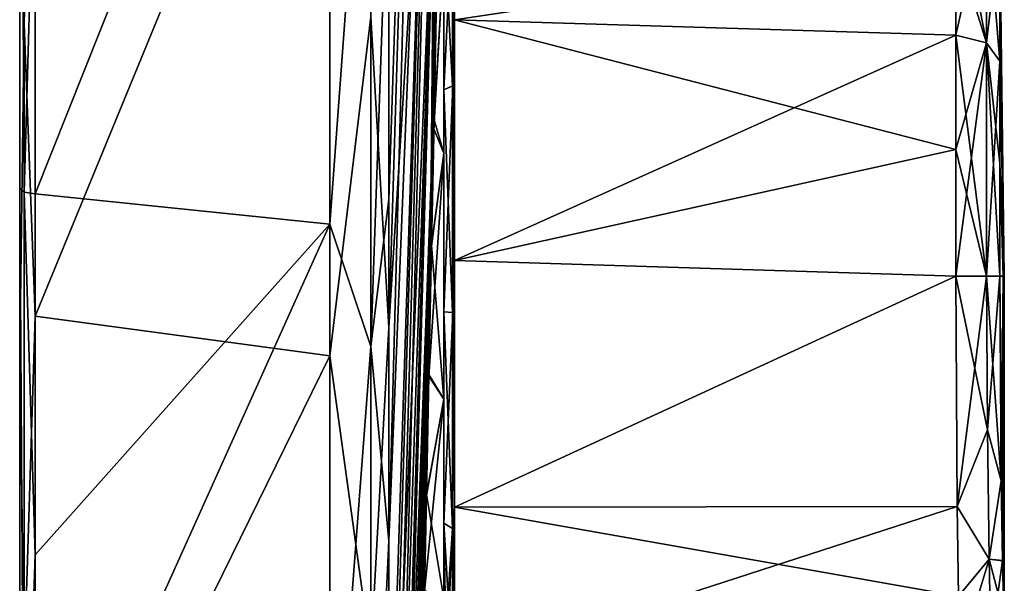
# Model space of a CAD drawing. Header units: metres. Extents: x 59 to 135, y -85 to 126.
# Tile 6 of 16: x 59 to 92, y -48 to -30. Entities that reach past the tile are written whole.
import ezdxf

# ---------------------------------------------------------------- set-up
doc = ezdxf.new("R2010")
doc.units = ezdxf.units.M
doc.layers.add('solid_509302', color=7, linetype='CONTINUOUS')

msp = doc.modelspace()

# ---------------------------------------------------------------- linework, layer by layer
at = {"layer": 'solid_509302'}
for points in [[(59, -83.0448, 15.615391), (59, 84.286781, 6), (59, 83.997665, 6)], [(59, -83.0448, 15.615391), (59, 78.07943, 32.309166), (59, 84.286781, 6)], [(59, -83.0448, 15.615391), (59, 83.997665, 6), (59, 83.707306, 6)], [(59, -83.0448, 15.615391), (59, 83.922066), (59, 83.707306, -6)], [(59, -83.0448, 15.615391), (59, 83.707306, 6), (59, 83.922066)], [(59, -83.805649, -10.811648), (59, -83.0448, 15.615391), (59, 83.707306, -6)], [(59, 81.078903, -23.801054), (59, -83.805649, -10.811648), (59, 83.707306, -6)], [(59, 81.078903, -23.801054), (59, -76.362709, -36.180317), (59, -83.805649, -10.811648)], [(59, 81.078903, -23.801054), (59, 74.155876, -40.511539), (59, -76.362709, -36.180317)], [(59, -74.155876, 40.511539), (59, 63.878967, 55.315063), (59, 78.07943, 32.309166)], [(59, -83.0448, 15.615391), (59, -74.155876, 40.511539), (59, 78.07943, 32.309166)], [(59, 74.155876, -40.511539), (59, -61.444565, -58.007278), (59, -76.362709, -36.180317)], [(59, 74.155876, -40.511539), (59, 58.009193, -61.442757), (59, -61.444565, -58.007278)], [(59, -57.568714, 61.855656), (59, 43.139454, 72.658562), (59, 63.878967, 55.315063)], [(59, -74.155876, 40.511539), (59, -57.568714, 61.855656), (59, 63.878967, 55.315063)], [(59, 58.009193, -61.442757), (59, -40.511539, -74.155876), (59, -61.444565, -58.007278)], [(59, 58.009193, -61.442757), (59, 36.182697, -76.36158), (59, -40.511539, -74.155876)], [(59, -35.086479, 76.871437), (59, 17.983908, 82.564262), (59, 43.139454, 72.658562)], [(59, -57.568714, 61.855656), (59, -35.086479, 76.871437), (59, 43.139454, 72.658562)], [(59, 36.182697, -76.36158), (59, -15.612801, -83.045288), (59, -40.511539, -74.155876)], [(59, -35.086479, 76.871437), (59, -9.012574, 84.018166), (59, 17.983908, 82.564262)], [(72.66967, 8.73647, 34.256878), (71.185867, -23.309326, 79.486282), (71.185867, -35.458931, 74.86026)], [(72.66967, 8.73647, 34.256878), (71.185867, -35.458931, 74.86026), (71.185867, -46.735146, 68.390213)], [(72.66967, 8.73647, 34.256878), (71.185867, -46.735146, 68.390213), (72.847237, -5.609655, 23.378469)], [(72.847237, -5.609655, 23.378469), (71.185867, -65.584595, 50.596996), (71.185867, -72.693268, 39.712513)], [(72.847237, -5.609655, 23.378469), (71.185867, -72.693268, 39.712513), (72.584976, -34.775753, 18.998081)], [(72.847237, -5.609655, 23.378469), (71.185867, -46.735146, 68.390213), (71.185867, -56.86018, 60.235489)], [(72.847237, -5.609655, 23.378469), (71.185867, -56.86018, 60.235489), (71.185867, -65.584595, 50.596996)], [(72.847237, -5.609655, 23.378469), (72.584976, -34.775753, 18.998081), (72.908028, -16.371782, 8.943945)], [(59.151104, -29.670938, -79.502014), (59, -15.612801, -83.045288), (59.151104, -6.070751, -84.640892)], [(59.513088, -14.432102, -83.765831), (59.151104, -29.670938, -79.502014), (59.151104, -6.070751, -84.640892)], [(59.151104, -35.225739, 77.201569), (59, -9.012574, 84.018166), (59, -35.086479, 76.871437)], [(59.151104, -35.225739, 77.201569), (59.151104, -9.037323, 84.375717), (59, -9.012574, 84.018166)], [(59.151104, -35.225739, 77.201569), (59.513088, -22.448994, 81.981964), (59.151104, -9.037323, 84.375717)], [(69.240135, -10.844573, 84.048553), (59.513088, -22.448994, 81.981964), (59.513088, -35.277924, 77.333488)], [(69.240135, -36.286232, 76.583763), (69.240135, -10.844573, 84.048553), (59.513088, -35.277924, 77.333488)], [(70.589485, -17.875624, 82.252579), (69.240135, -10.844573, 84.048553), (69.240135, -36.286232, 76.583763)], [(72.028145, -12.079657, -59.419285), (71.185867, -39.698158, -72.701103), (71.185867, -15.289254, -81.410294)], [(72.389282, -20.469276, -43.492363), (71.185867, -39.698158, -72.701103), (72.028145, -12.079657, -59.419285)], [(59.513088, -14.432102, -83.765831), (59.513088, -39.324276, -75.356499), (59.151104, -29.670938, -79.502014)], [(69.240135, -15.658629, -83.286079), (59.513088, -39.324276, -75.356499), (59.513088, -14.432102, -83.765831)], [(71.185867, -15.289254, -81.410294), (71.185867, -39.698158, -72.701103), (70.589485, -29.43117, -78.859566)], [(59.151104, -29.670938, -79.502014), (59, -40.511539, -74.155876), (59, -15.612801, -83.045288)], [(69.240135, -15.658629, -83.286079), (69.240135, -40.629055, -74.370987), (59.513088, -39.324276, -75.356499)], [(70.589485, -29.43117, -78.859566), (69.240135, -40.629055, -74.370987), (69.240135, -15.658629, -83.286079)], [(72.584976, -34.775753, 18.998081), (71.185867, -78.011253, 27.850288), (72.908028, -16.371782, 8.943945)], [(72.676353, -32.837227, 12.095298), (72.908028, -16.371782, 8.943945), (71.185867, -78.011253, 27.850288)], [(72.676353, -32.837227, 12.095298), (72.792992, -27.030348, 7.254381), (72.908028, -16.371782, 8.943945)], [(70.589485, -17.875624, 82.252579), (69.240135, -36.286232, 76.583763), (70.589485, -40.324764, 73.884628)], [(71.185867, -23.309326, 79.486282), (70.589485, -17.875624, 82.252579), (70.589485, -40.324764, 73.884628)], [(72.389282, -20.469276, -43.492363), (71.185867, -60.222553, -56.873875), (71.185867, -39.698158, -72.701103)], [(72.66967, -24.105831, -25.860579), (71.185867, -60.222553, -56.873875), (72.389282, -20.469276, -43.492363)], [(59.151104, -35.225739, 77.201569), (59.513088, -35.277924, 77.333488), (59.513088, -22.448994, 81.981964)], [(72.670441, -33.131451, -12.216678), (72.66967, -24.105831, -25.860579), (72.847237, -22.703215, -7.911091)], [(72.788872, -27.235779, -7.55583), (72.670441, -33.131451, -12.216678), (72.847237, -22.703215, -7.911091)], [(71.185867, -35.458931, 74.86026), (71.185867, -23.309326, 79.486282), (70.589485, -40.324764, 73.884628)], [(72.66967, -24.105831, -25.860579), (71.185867, -79.480278, -23.329802), (71.185867, -74.851402, -35.477634)], [(72.593246, -36.974323, -13.110764), (71.185867, -79.480278, -23.329802), (72.66967, -24.105831, -25.860579)], [(72.66967, -24.105831, -25.860579), (71.185867, -74.851402, -35.477634), (71.185867, -68.378998, -46.751553)], [(72.66967, -24.105831, -25.860579), (71.185867, -68.378998, -46.751553), (71.185867, -60.222553, -56.873875)], [(72.670441, -33.131451, -12.216678), (72.593246, -36.974323, -13.110764), (72.66967, -24.105831, -25.860579)], [(73.289528, -26.089733, -7.33827), (73.349998, -24.663763, -4.22485), (73.349998, -29.529154, -11.133219)], [(73.349998, -29.529154, -11.133219), (73.349998, -24.663763, -4.22485), (89.895035, -27.043163, -7.960577)], [(89.895035, -27.043163, -7.960577), (89.895058, -25.119471, -4.185097), (90.916534, -30.298136, -10.600599)], [(89.895058, -25.119471, -4.185097), (90.916603, -25.538149, -4.048976), (90.916534, -30.298136, -10.600599)], [(89.895058, -30.039455, 10.956861), (90.916649, -30.298172, 10.600818), (90.916641, -25.538168, 4.049236)], [(89.895073, -27.043221, 7.960655), (89.895058, -30.039455, 10.956861), (90.916641, -25.538168, 4.049236)], [(91.35405, -30.898659, -9.772375), (90.916534, -30.298136, -10.600599), (90.916603, -25.538149, -4.048976)], [(91.35405, -26.510675, -3.731599), (91.35405, -30.898659, -9.772375), (90.916603, -25.538149, -4.048976)], [(91.35405, -26.511591, 3.734685), (90.916641, -25.538168, 4.049236), (90.916649, -30.298172, 10.600818)], [(73, -26.345865, -7.180555), (73.289528, -26.089733, -7.33827), (73.28952, -31.709757, -12.495461)], [(73, -31.845612, 12.226931), (73.291687, -31.709978, 12.495702), (73.290878, -26.089909, 7.338684)], [(73, -26.345797, 7.18052), (73, -31.845612, 12.226931), (73.290878, -26.089909, 7.338684)], [(73.289528, -26.089733, -7.33827), (73.349998, -29.529154, -11.133219), (73.28952, -31.709757, -12.495461)], [(73.291687, -31.709978, 12.495702), (73.349998, -29.529114, 11.133301), (73.290878, -26.089909, 7.338684)], [(73, -27.359705, 7.730408), (73, -31.845612, 12.226931), (73, -26.345797, 7.18052)], [(73, -31.845751, -12.226924), (73, -26.345865, -7.180555), (73.28952, -31.709757, -12.495461)], [(73, -27.359705, -7.730408), (73, -26.345865, -7.180555), (73, -31.845751, -12.226924)], [(91.354042, -30.901045, 9.77438), (91.35405, -26.511591, 3.734685), (90.916649, -30.298172, 10.600818)], [(91.5, -38), (91.35405, -26.511591, 3.734685), (91.354042, -30.901045, 9.77438)], [(91.5, -38), (91.35405, -30.898659, -9.772375), (91.35405, -26.510675, -3.731599)], [(91.5, -38), (91.35405, -26.510675, -3.731599), (91.35405, -26.511591, 3.734685)], [(73, -27.359705, -7.730408), (72.670441, -33.131451, -12.216678), (72.788872, -27.235779, -7.55583)], [(73, -27.359705, 7.730408), (72.792992, -27.030348, 7.254381), (72.676353, -32.837227, 12.095298)], [(73.349998, -29.529154, -11.133219), (89.895035, -27.043163, -7.960577), (89.895012, -30.039392, -10.956816)], [(73.349998, -29.529114, 11.133301), (89.895058, -30.039455, 10.956861), (89.895073, -27.043221, 7.960655)], [(89.895012, -30.039392, -10.956816), (89.895035, -27.043163, -7.960577), (90.916534, -30.298136, -10.600599)], [(73, -33.935726, -12.508266), (72.670441, -33.131451, -12.216678), (73, -27.359705, -7.730408)], [(73, -27.359705, 7.730408), (72.676353, -32.837227, 12.095298), (73, -33.935726, 12.508266)], [(73, -27.359705, 7.730408), (73, -33.935726, 12.508266), (73, -31.845612, 12.226931)], [(73, -33.935726, -12.508266), (73, -27.359705, -7.730408), (73, -31.845751, -12.226924)], [(70.589485, -50.456306, -67.373482), (69.240135, -40.629055, -74.370987), (70.589485, -29.43117, -78.859566)], [(71.185867, -39.698158, -72.701103), (70.589485, -50.456306, -67.373482), (70.589485, -29.43117, -78.859566)], [(73.28952, -31.709757, -12.495461), (73.349998, -29.529154, -11.133219), (73.349998, -37.484886, -13.979919)], [(73.291687, -31.709978, 12.495702), (73.349998, -37.484901, 13.980032), (73.349998, -29.529114, 11.133301)], [(73.349998, -29.529114, 11.133301), (73.349998, -37.484901, 13.980032), (89.895058, -30.039455, 10.956861)], [(73.349998, -29.529154, -11.133219), (89.895012, -30.039392, -10.956816), (89.894989, -33.814865, -12.880519)], [(73.349998, -37.484886, -13.979919), (73.349998, -29.529154, -11.133219), (89.894989, -33.814865, -12.880519)], [(59.151104, -50.867363, -67.922356), (59, -40.511539, -74.155876), (59.151104, -29.670938, -79.502014)], [(59.513088, -39.324276, -75.356499), (59.151104, -50.867363, -67.922356), (59.151104, -29.670938, -79.502014)], [(73.349998, -37.484901, 13.980032), (89.895042, -33.814911, 12.880531), (89.895058, -30.039455, 10.956861)], [(89.894989, -33.814865, -12.880519), (89.895012, -30.039392, -10.956816), (90.916458, -38, -13.103144)], [(89.895012, -30.039392, -10.956816), (90.916534, -30.298136, -10.600599), (90.916458, -38, -13.103144)], [(89.895058, -30.039455, 10.956861), (89.895042, -33.814911, 12.880531), (90.916649, -30.298172, 10.600818)], [(89.895012, -38, 13.543378), (90.916626, -38, 13.103312), (90.916649, -30.298172, 10.600818)], [(89.895042, -33.814911, 12.880531), (89.895012, -38, 13.543378), (90.916649, -30.298172, 10.600818)], [(91.35405, -38, -12.080166), (90.916458, -38, -13.103144), (90.916534, -30.298136, -10.600599)], [(91.35405, -34.26622, -11.48857), (91.35405, -38, -12.080166), (90.916534, -30.298136, -10.600599)], [(91.35405, -30.898659, -9.772375), (91.35405, -34.26622, -11.48857), (90.916534, -30.298136, -10.600599)], [(91.354042, -30.901045, 9.77438), (90.916649, -30.298172, 10.600818), (90.916626, -38, 13.103312)], [(91.354042, -30.901045, 9.77438), (90.916626, -38, 13.103312), (91.35405, -38, 12.080166)], [(91.5, -38), (91.354042, -30.901045, 9.77438), (91.35405, -38, 12.080166)], [(91.5, -38), (91.35405, -34.26622, -11.48857), (91.35405, -30.898659, -9.772375)], [(73, -31.845751, -12.226924), (73.28952, -31.709757, -12.495461), (73.28952, -39.199802, -13.937851)], [(73, -39.173302, 13.638101), (73.291855, -39.199963, 13.937965), (73.291687, -31.709978, 12.495702)], [(73, -31.845612, 12.226931), (73, -39.173302, 13.638101), (73.291687, -31.709978, 12.495702)], [(73, -33.935726, 12.508266), (73, -39.173302, 13.638101), (73, -31.845612, 12.226931)], [(73, -39.173462, -13.638009), (73, -31.845751, -12.226924), (73.28952, -39.199802, -13.937851)], [(73, -33.935726, -12.508266), (73, -31.845751, -12.226924), (73, -39.173462, -13.638009)], [(73.28952, -31.709757, -12.495461), (73.349998, -37.484886, -13.979919), (73.28952, -39.199802, -13.937851)], [(73.291855, -39.199963, 13.937965), (73.349998, -37.484901, 13.980032), (73.291687, -31.709978, 12.495702)], [(72.592628, -37.004955, 13.113122), (72.676353, -32.837227, 12.095298), (71.185867, -78.011253, 27.850288)], [(73, -33.935726, 12.508266), (72.676353, -32.837227, 12.095298), (72.592628, -37.004955, 13.113122)], [(73, -33.935726, -12.508266), (72.593246, -36.974323, -13.110764), (72.670441, -33.131451, -12.216678)], [(73, -33.935726, 12.508266), (72.592628, -37.004955, 13.113122), (72.506363, -41.299335, 12.729961)], [(73, -33.935726, 12.508266), (72.506363, -41.299335, 12.729961), (73, -42.064274, 12.508266)], [(73, -42.064274, -12.508266), (72.593246, -36.974323, -13.110764), (73, -33.935726, -12.508266)], [(73, -33.935726, 12.508266), (73, -42.064274, 12.508266), (73, -39.173302, 13.638101)], [(73, -42.064274, -12.508266), (73, -33.935726, -12.508266), (73, -39.173462, -13.638009)], [(73.349998, -37.484886, -13.979919), (89.894989, -33.814865, -12.880519), (89.895012, -38, -13.543378)], [(73.349998, -37.484901, 13.980032), (89.895012, -38, 13.543378), (89.895042, -33.814911, 12.880531)], [(89.895012, -38, -13.543378), (89.894989, -33.814865, -12.880519), (90.916458, -38, -13.103144)], [(91.463509, -38, -6.040524), (91.35405, -38, -12.080166), (91.35405, -34.26622, -11.48857)], [(91.463509, -38, -6.040524), (91.35405, -34.26622, -11.48857), (91.5, -38)], [(59.151104, -57.807404, 62.122772), (59, -35.086479, 76.871437), (59, -57.568714, 61.855656)], [(59.151104, -57.807404, 62.122772), (59.151104, -35.225739, 77.201569), (59, -35.086479, 76.871437)], [(72.584976, -34.775753, 18.998081), (71.185867, -72.693268, 39.712513), (71.185867, -78.011253, 27.850288)], [(59.151104, -35.225739, 77.201569), (59.513088, -47.197735, 70.692108), (59.513088, -35.277924, 77.333488)], [(59.151104, -57.807404, 62.122772), (59.513088, -47.197735, 70.692108), (59.151104, -35.225739, 77.201569)], [(69.240135, -36.286232, 76.583763), (59.513088, -35.277924, 77.333488), (59.513088, -47.197735, 70.692108)], [(71.185867, -46.735146, 68.390213), (71.185867, -35.458931, 74.86026), (70.589485, -40.324764, 73.884628)], [(69.240135, -36.286232, 76.583763), (59.513088, -47.197735, 70.692108), (59.513088, -57.901253, 62.228973)], [(69.240135, -58.175945, 61.622425), (69.240135, -36.286232, 76.583763), (59.513088, -57.901253, 62.228973)], [(70.589485, -40.324764, 73.884628), (69.240135, -36.286232, 76.583763), (69.240135, -58.175945, 61.622425)], [(72.593246, -36.974323, -13.110764), (71.185867, -82.151566, -10.607293), (71.185867, -79.480278, -23.329802)], [(72.593246, -36.974323, -13.110764), (72.507469, -41.24432, -12.744097), (71.185867, -82.151566, -10.607293)], [(72.506363, -41.299335, 12.729961), (72.592628, -37.004955, 13.113122), (71.185867, -78.011253, 27.850288)], [(73, -42.064274, -12.508266), (72.507469, -41.24432, -12.744097), (72.593246, -36.974323, -13.110764)], [(73.28952, -39.199802, -13.937851), (73.349998, -37.484886, -13.979919), (73.349998, -45.628544, -11.726428)], [(73.291855, -39.199963, 13.937965), (73.349998, -45.628609, 11.726496), (73.349998, -37.484901, 13.980032)], [(73.349998, -45.628544, -11.726428), (73.349998, -37.484886, -13.979919), (89.895012, -38, -13.543378)], [(73.349998, -37.484901, 13.980032), (73.349998, -45.628609, 11.726496), (89.895012, -38, 13.543378)], [(73.349998, -45.628609, 11.726496), (89.940979, -45.608196, 11.202892), (89.895012, -38, 13.543378)], [(89.940979, -45.608196, -11.202892), (73.349998, -45.628544, -11.726428), (89.895012, -38, -13.543378)], [(89.940979, -45.608196, 11.202892), (90.916626, -38, 13.103312), (89.895012, -38, 13.543378)], [(90.940247, -43.070862, -12.079289), (89.895012, -38, -13.543378), (90.916458, -38, -13.103144)], [(90.940247, -43.070862, -12.079289), (89.940979, -45.608196, -11.202892), (89.895012, -38, -13.543378)], [(90.940247, -43.070862, 12.079289), (90.916626, -38, 13.103312), (89.940979, -45.608196, 11.202892)], [(91.400078, -44.761513, -9.995502), (90.916458, -38, -13.103144), (91.35405, -38, -12.080166)], [(91.400078, -44.761513, -9.995502), (90.940247, -43.070862, -12.079289), (90.916458, -38, -13.103144)], [(90.940247, -43.070862, 12.079289), (91.35405, -38, 12.080166), (90.916626, -38, 13.103312)], [(90.940247, -43.070862, 12.079289), (91.400078, -44.761486, 9.995521), (91.35405, -38, 12.080166)], [(91.463509, -38, 6.040524), (91.5, -38), (91.35405, -38, 12.080166)], [(91.442894, -47.393669, 7.556647), (91.463509, -38, 6.040524), (91.35405, -38, 12.080166)], [(91.442894, -47.393669, 7.556647), (91.35405, -38, 12.080166), (91.400078, -44.761486, 9.995521)], [(91.400078, -44.761513, -9.995502), (91.35405, -38, -12.080166), (91.463509, -38, -6.040524)], [(91.400078, -44.761513, -9.995502), (91.463509, -38, -6.040524), (91.442894, -47.393681, -7.556633)], [(91.480209, -49.193913, 4.448503), (91.463509, -38, 6.040524), (91.442894, -47.393669, 7.556647)], [(91.442894, -47.393681, -7.556633), (91.463509, -38, -6.040524), (91.480209, -49.193913, -4.448503)], [(91.49836, -53.841866, 1.281194), (91.5, -38), (91.463509, -38, 6.040524)], [(91.480209, -49.193913, -4.448503), (91.463509, -38, -6.040524), (91.5, -38)], [(91.490021, -49.940838, 3.159115), (91.463509, -38, 6.040524), (91.480209, -49.193913, 4.448503)], [(91.495392, -51.033096, 2.147118), (91.463509, -38, 6.040524), (91.490021, -49.940838, 3.159115)], [(91.49836, -53.841866, 1.281194), (91.463509, -38, 6.040524), (91.495392, -51.033096, 2.147118)], [(91.490021, -49.940807, -3.159155), (91.480209, -49.193913, -4.448503), (91.5, -38)], [(91.490021, -49.940807, -3.159155), (91.5, -38), (91.495392, -51.033066, -2.14714)], [(91.495392, -51.033066, -2.14714), (91.5, -38), (91.49836, -53.841866, -1.281194)], [(91.499176, -69.770836, -0.640597), (91.498352, -69.770851, -1.281194), (91.5, -38)], [(91.49836, -61.806351, -1.281194), (91.5, -38), (91.498352, -69.770851, -1.281194)], [(91.49836, -61.806351, -1.281194), (91.49836, -53.841866, -1.281194), (91.5, -38)], [(91.49836, -53.841866, 1.281194), (91.499992, -69.770828, 0), (91.5, -38)], [(91.499176, -69.770836, -0.640597), (91.5, -38), (91.499992, -69.770828, 0)], [(59.513088, -39.324276, -75.356499), (59.513088, -60.459076, -59.746967), (59.151104, -50.867363, -67.922356)], [(69.240135, -40.629055, -74.370987), (59.513088, -60.459076, -59.746967), (59.513088, -39.324276, -75.356499)], [(73, -39.173302, 13.638101), (73, -46.153976, 10.995178), (73.291855, -39.199963, 13.937965)], [(73, -42.064274, 12.508266), (73, -46.153976, 10.995178), (73, -39.173302, 13.638101)], [(73, -39.173462, -13.638009), (73.28952, -39.199802, -13.937851), (73.289536, -46.333153, -11.236629)], [(73, -46.154083, -10.995021), (73, -39.173462, -13.638009), (73.289536, -46.333153, -11.236629)], [(73, -42.064274, -12.508266), (73, -39.173462, -13.638009), (73, -46.154083, -10.995021)], [(73, -46.153976, 10.995178), (73.291344, -46.33321, 11.236714), (73.291855, -39.199963, 13.937965)], [(73.28952, -39.199802, -13.937851), (73.349998, -45.628544, -11.726428), (73.289536, -46.333153, -11.236629)], [(73.291344, -46.33321, 11.236714), (73.349998, -45.628609, 11.726496), (73.291855, -39.199963, 13.937965)], [(71.185867, -39.698158, -72.701103), (71.185867, -60.222553, -56.873875), (70.589485, -50.456306, -67.373482)], [(59.151104, -50.867363, -67.922356), (59, -61.444565, -58.007278), (59, -40.511539, -74.155876)], [(70.589485, -40.324764, 73.884628), (69.240135, -58.175945, 61.622425), (70.589485, -59.507034, 59.530979)], [(71.185867, -46.735146, 68.390213), (70.589485, -40.324764, 73.884628), (70.589485, -59.507034, 59.530979)], [(69.240135, -40.629055, -74.370987), (69.240135, -61.622425, -58.175945), (59.513088, -60.459076, -59.746967)], [(70.589485, -50.456306, -67.373482), (69.240135, -61.622425, -58.175945), (69.240135, -40.629055, -74.370987)], [(72.507469, -41.24432, -12.744097), (72.427933, -45.203262, -11.002026), (71.185867, -82.151566, -10.607293)], [(73, -42.064274, -12.508266), (72.427933, -45.203262, -11.002026), (72.507469, -41.24432, -12.744097)], [(72.427216, -45.238873, 10.978627), (72.506363, -41.299335, 12.729961), (71.185867, -78.011253, 27.850288)], [(73, -42.064274, 12.508266), (72.506363, -41.299335, 12.729961), (72.427216, -45.238873, 10.978627)], [(73, -42.064274, 12.508266), (72.427216, -45.238873, 10.978627), (72.363708, -48.400127, 8.047612)], [(73, -42.064274, 12.508266), (72.363708, -48.400127, 8.047612), (73, -48.640293, 7.730408)], [(73, -48.640293, -7.730408), (72.427933, -45.203262, -11.002026), (73, -42.064274, -12.508266)], [(73, -42.064274, 12.508266), (73, -48.640293, 7.730408), (73, -46.153976, 10.995178)], [(73, -48.640293, -7.730408), (73, -42.064274, -12.508266), (73, -46.154083, -10.995021)], [(90.940247, -43.070862, 12.079289), (89.940979, -45.608196, 11.202892), (90.997566, -47.347233, 9.170301)], [(90.940247, -43.070862, -12.079289), (90.997566, -47.347233, -9.170301), (89.940979, -45.608196, -11.202892)], [(91.400078, -44.761513, -9.995502), (90.997566, -47.347233, -9.170301), (90.940247, -43.070862, -12.079289)], [(90.940247, -43.070862, 12.079289), (90.997566, -47.347233, 9.170301), (91.400078, -44.761486, 9.995521)], [(90.997566, -47.347233, 9.170301), (91.442894, -47.393669, 7.556647), (91.400078, -44.761486, 9.995521)], [(91.400078, -44.761513, -9.995502), (91.442894, -47.393681, -7.556633), (90.997566, -47.347233, -9.170301)], [(72.427933, -45.203262, -11.002026), (72.364052, -48.382717, -8.070064), (71.185867, -82.151566, -10.607293)], [(72.427216, -45.238873, 10.978627), (71.185867, -78.011253, 27.850288), (71.185867, -81.407913, 15.301849)], [(72.363708, -48.400127, 8.047612), (72.427216, -45.238873, 10.978627), (71.185867, -81.407913, 15.301849)], [(73, -48.640293, -7.730408), (72.364052, -48.382717, -8.070064), (72.427933, -45.203262, -11.002026)], [(73.289536, -46.333153, -11.236629), (73.349998, -45.628544, -11.726428), (73.350021, -50.990894, -5.195552)], [(73.29113, -50.989128, 5.194972), (73.351601, -50.989151, 5.19496), (73.349998, -45.628609, 11.726496)], [(73.29113, -50.989128, 5.194972), (73.349998, -45.628609, 11.726496), (73.291344, -46.33321, 11.236714)], [(73.349998, -45.628609, 11.726496), (73.351601, -50.989151, 5.19496), (89.940979, -45.608196, 11.202892)], [(89.940979, -45.608196, -11.202892), (89.983658, -48.567238, -8.467096), (73.349998, -45.628544, -11.726428)], [(89.983658, -48.567238, -8.467096), (73.350021, -50.990894, -5.195552), (73.349998, -45.628544, -11.726428)], [(73.351601, -50.989151, 5.19496), (89.983658, -48.567238, 8.467096), (89.940979, -45.608196, 11.202892)], [(90.997566, -47.347233, 9.170301), (89.940979, -45.608196, 11.202892), (89.983658, -48.567238, 8.467096)], [(90.997566, -47.347233, -9.170301), (89.983658, -48.567238, -8.467096), (89.940979, -45.608196, -11.202892)], [(73, -46.153976, 10.995178), (73, -50.709824, 5.083153), (73.291344, -46.33321, 11.236714)], [(73, -48.640293, 7.730408), (73, -50.709824, 5.083153), (73, -46.153976, 10.995178)], [(73, -46.154083, -10.995021), (73.289536, -46.333153, -11.236629), (73.289528, -50.989128, -5.194845)], [(73.084091, -50.903385, -5.160553), (73, -46.154083, -10.995021), (73.289528, -50.989128, -5.194845)], [(73.084091, -50.903385, -5.160553), (73, -50.709824, -5.083153), (73, -46.154083, -10.995021)], [(73, -48.640293, -7.730408), (73, -46.154083, -10.995021), (73, -50.709824, -5.083153)], [(73, -50.709824, 5.083153), (73.084068, -50.903362, 5.160623), (73.291344, -46.33321, 11.236714)], [(73.084068, -50.903362, 5.160623), (73.29113, -50.989128, 5.194972), (73.291344, -46.33321, 11.236714)], [(73.319763, -50.98914, -5.194849), (73.289528, -50.989128, -5.194845), (73.289536, -46.333153, -11.236629)], [(73.319763, -50.98914, -5.194849), (73.289536, -46.333153, -11.236629), (73.350021, -50.990894, -5.195552)], [(71.185867, -56.86018, 60.235489), (71.185867, -46.735146, 68.390213), (70.589485, -59.507034, 59.530979)], [(59.151104, -57.807404, 62.122772), (59.513088, -57.901253, 62.228973), (59.513088, -47.197735, 70.692108)], [(90.997566, -47.347233, 9.170301), (89.983658, -48.567238, 8.467096), (90.020775, -50.5872, 4.987195)], [(90.997566, -47.347233, -9.170301), (91.053413, -50.165028, -4.829223), (89.983658, -48.567238, -8.467096)], [(90.997566, -47.347233, 9.170301), (90.020775, -50.5872, 4.987195), (91.053413, -50.165028, 4.829223)], [(91.480209, -49.193913, -4.448503), (91.053413, -50.165028, -4.829223), (90.997566, -47.347233, -9.170301)], [(91.442894, -47.393681, -7.556633), (91.480209, -49.193913, -4.448503), (90.997566, -47.347233, -9.170301)], [(90.997566, -47.347233, 9.170301), (91.053413, -50.165028, 4.829223), (91.442894, -47.393669, 7.556647)], [(91.053413, -50.165028, 4.829223), (91.480209, -49.193913, 4.448503), (91.442894, -47.393669, 7.556647)]]:
    msp.add_3dface(points, dxfattribs=at)

doc.saveas('drawing.dxf')
